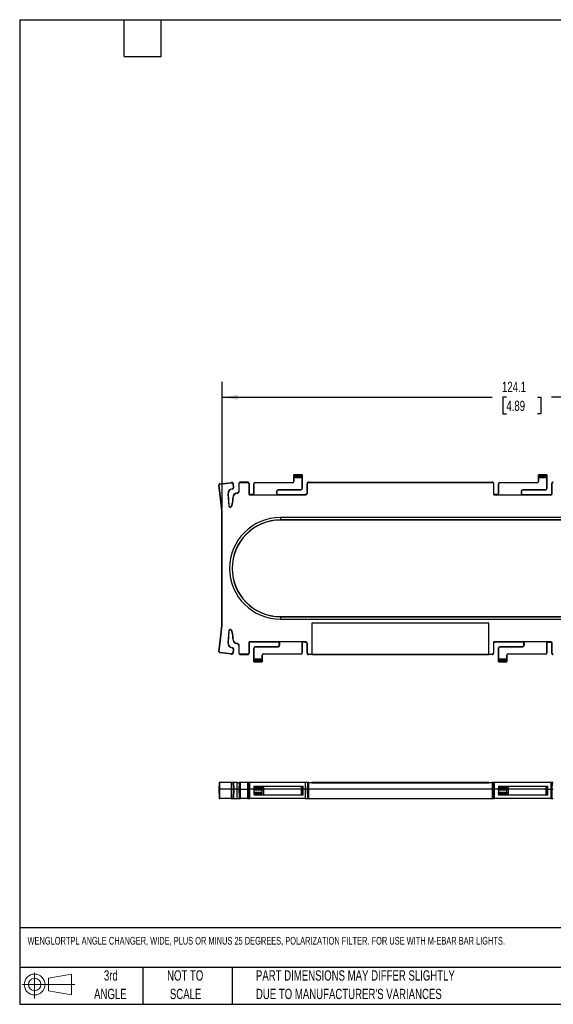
# Model space of a CAD drawing. Header units: millimetres. Extents: x 6 to 273, y 6 to 210.
# Tile 1 of 3: x 6 to 117, y 6 to 210. Entities that reach past the tile are written whole.
import ezdxf

# ---------------------------------------------------------------- set-up
doc = ezdxf.new("R2010")
doc.units = ezdxf.units.MM
doc.layers.add('DIMENSIONS', color=140, linetype='Continuous', lineweight=25)
doc.layers.add('TEXT', color=140, linetype='Continuous', lineweight=25)
doc.styles.add('SLDTEXTSTYLE0', font='TXT', dxfattribs={"width": 0.7})
doc.dimstyles.new('SLDDIMSTYLE2', dxfattribs={"dimtxt": 2.158008, "dimasz": 3.302, "dimexe": 0, "dimexo": 0.0625, "dimgap": 0.539502, "dimtad": 0, "dimtih": 1, "dimtoh": 1, "dimrnd": 1e-09, "dimzin": 12, "dimdsep": 46, "dimtxsty": 'SLDTEXTSTYLE0', "dimsah": 1, "dimcen": 0.09, "dimadec": 0, "dimazin": 3, "dimtfac": 1, "dimtofl": 0, "dimtmove": 0, "dimatfit": 3, "dimfxl": 0, "dimfrac": 2, "dimtolj": 1, "dimtzin": 12, "dimarcsym": 0})

# ---------------------------------------------------------------- blocks, each defined once
blk = doc.blocks.new('Block11')
at = {"color": 7, "linetype": 'Continuous', "lineweight": 18}
for p, q in [((2.59, 5.31), (2.59, 0)), ((5.48, 4.17), (10.18, 5.03)), ((5.48, 1.6), (5.48, 4.17)), ((10.18, 5.03), (10.18, 0.73)), ((0, 2.88), (10.87, 2.88)), ((5.48, 1.6), (10.18, 0.73))]:
    blk.add_line(p, q, dxfattribs=at)
for radius in [2.15, 1.29]:
    blk.add_circle((2.59, 2.88), radius, dxfattribs=at)
blk = doc.blocks.new('Block12')
at = {"color": 7, "linetype": 'Continuous'}
blk.add_blockref('Block11', (0, 0), dxfattribs=at)
blk = doc.blocks.new('SW_NOTE_0_2')
at = {"layer": 'TEXT', "color": 0, "char_height": 2.1167, "attachment_point": 1, "style": 'SLDTEXTSTYLE0'}
for s, insert in [('PART DIMENSIONS MAY DIFFER SLIGHTLY', (0, 2.73)), ("DUE TO MANUFACTURER'S VARIANCES", (0, -1.09))]:
    blk.add_mtext(s, dxfattribs=dict(at, insert=insert))
blk = doc.blocks.new('SW_NOTE_0_3')
at = {"layer": 'TEXT', "color": 0, "char_height": 2.117, "attachment_point": 2, "style": 'SLDTEXTSTYLE0'}
for s, insert in [('NOT TO', (5.26, 2.73)), ('SCALE', (5.35, -1.09))]:
    blk.add_mtext(s, dxfattribs=dict(at, insert=insert))
blk = doc.blocks.new('SW_NOTE_0_4')
at = {"layer": 'TEXT', "color": 0, "char_height": 2.117, "attachment_point": 2, "style": 'SLDTEXTSTYLE0'}
for s, insert in [('3rd', (2.32, 2.73)), ('ANGLE', (2.22, -1.09))]:
    blk.add_mtext(s, dxfattribs=dict(at, insert=insert))
blk = doc.blocks.new('_D_4')
at = {"layer": 'DIMENSIONS'}
for p, q in [((48.13, 108.76), (48.13, 134.8)), ((172.25, 108.76), (172.25, 134.8)), ((48.13, 131.62), (103.89, 131.62)), ((106.82, 131.62), (106.09, 131.62)), ((106.09, 131.62), (106.09, 128.19)), ((113.23, 131.62), (113.95, 131.62)), ((113.95, 131.62), (113.95, 128.19)), ((172.25, 131.62), (116.15, 131.62)), ((106.09, 128.19), (106.82, 128.19)), ((113.95, 128.19), (113.23, 128.19))]:
    blk.add_line(p, q, dxfattribs=at)
for points in [[(48.13, 131.62), (51.43, 131.12), (51.43, 132.13)], [(172.25, 131.62), (168.95, 132.13), (168.95, 131.12)]]:
    blk.add_solid(points, dxfattribs=at)
at = {"layer": 'DIMENSIONS', "char_height": 2.117, "attachment_point": 1, "style": 'SLDTEXTSTYLE0'}
for s, insert in [('124.1', (105.92, 134.84)), ('4.89', (106.82, 130.92))]:
    blk.add_mtext(s, dxfattribs=dict(at, insert=insert))

msp = doc.modelspace()

# ---------------------------------------------------------------- linework, layer by layer
for p, q in [((47.687, 113.755), (50.034, 114.057)), ((47.694, 113.697), (50.041, 113.998)), ((50.034, 114.057), (50.041, 113.998)), ((50.085, 114.001), (50.085, 114.06)), ((51.598, 113.804), (51.598, 112.268)), ((51.598, 113.804), (51.657, 113.804)), ((51.657, 112.268), (51.657, 113.804)), ((51.924, 114.071), (51.924, 114.13)), ((53.37, 114.13), (51.924, 114.13)), ((51.924, 114.071), (53.37, 114.071)), ((53.37, 114.13), (53.37, 114.071)), ((53.637, 113.804), (53.637, 111.707)), ((53.637, 113.804), (53.696, 113.804)), ((53.696, 113.804), (53.696, 111.707)), ((54.94, 114.003), (54.94, 114.027)), ((54.94, 114.027), (62.69, 114.027)), ((62.69, 114.003), (54.94, 114.003)), ((62.69, 114.003), (62.69, 114.027)), ((62.941, 115.623), (62.94, 115.624)), ((62.94, 114.277), (62.94, 115.624)), ((62.94, 115.624), (64.69, 115.624)), ((62.94, 114.277), (62.964, 114.277)), ((64.689, 115.623), (62.941, 115.623)), ((62.95, 115.424), (64.679, 115.424)), ((64.672, 115.242), (62.957, 115.242)), ((62.964, 115.01), (62.964, 114.277)), ((64.666, 115.01), (62.964, 115.01)), ((64.666, 112.777), (64.666, 115.01)), ((64.69, 115.624), (64.689, 115.623)), ((64.69, 115.624), (64.69, 112.777)), ((65.683, 113.804), (65.742, 113.804)), ((65.683, 111.957), (65.683, 113.804)), ((65.742, 111.957), (65.742, 113.804)), ((66.009, 114.071), (66.009, 114.13)), ((66.009, 114.13), (103.87, 114.13)), ((66.009, 114.071), (103.87, 114.071)), ((103.87, 114.13), (103.87, 114.071)), ((104.137, 113.804), (104.137, 111.707)), ((104.137, 113.804), (104.196, 113.804)), ((104.196, 113.804), (104.196, 111.707)), ((105.44, 114.003), (105.44, 114.027)), ((105.44, 114.027), (113.19, 114.027)), ((113.19, 114.003), (105.44, 114.003)), ((113.19, 114.003), (113.19, 114.027)), ((113.441, 115.623), (113.44, 115.624)), ((113.44, 114.277), (113.44, 115.624)), ((113.44, 115.624), (115.19, 115.624)), ((113.44, 114.277), (113.464, 114.277)), ((115.189, 115.623), (113.441, 115.623)), ((113.45, 115.424), (115.179, 115.424)), ((115.172, 115.242), (113.457, 115.242)), ((113.464, 115.01), (113.464, 114.277)), ((115.166, 115.01), (113.464, 115.01)), ((115.166, 112.777), (115.166, 115.01)), ((115.19, 115.624), (115.189, 115.623)), ((115.19, 115.624), (115.19, 112.777)), ((116.183, 113.804), (116.242, 113.804)), ((116.183, 111.707), (116.183, 113.804)), ((116.242, 111.707), (116.242, 113.804)), ((47.465, 113.468), (47.524, 113.475)), ((47.906, 110.041), (47.465, 113.468)), ((47.964, 110.048), (47.524, 113.475)), ((47.694, 113.697), (47.687, 113.755)), ((50.211, 112.758), (50.22, 112.7)), ((50.43, 113.698), (50.489, 113.705)), ((50.501, 113.145), (50.43, 113.698)), ((50.56, 113.153), (50.489, 113.705)), ((50.56, 113.153), (50.501, 113.145)), ((51.243, 111.817), (51.238, 111.876)), ((51.657, 112.268), (51.598, 112.268)), ((54.69, 113.777), (54.714, 113.777)), ((54.69, 111.734), (54.69, 113.777)), ((54.714, 113.777), (54.714, 111.734)), ((59.416, 111.734), (59.416, 112.277)), ((59.44, 112.277), (59.416, 112.277)), ((59.44, 112.277), (59.44, 111.734)), ((59.69, 112.551), (64.44, 112.551)), ((59.69, 112.527), (59.69, 112.551)), ((64.44, 112.527), (59.69, 112.527)), ((64.44, 112.551), (64.44, 112.527)), ((64.69, 112.777), (64.666, 112.777)), ((65.742, 111.957), (65.683, 111.957)), ((105.19, 113.777), (105.214, 113.777)), ((105.19, 111.734), (105.19, 113.777)), ((105.214, 113.777), (105.214, 111.734)), ((109.916, 111.734), (109.916, 112.277)), ((109.94, 112.277), (109.916, 112.277)), ((109.94, 112.277), (109.94, 111.734)), ((110.19, 112.551), (114.94, 112.551)), ((110.19, 112.527), (110.19, 112.551)), ((114.94, 112.527), (110.19, 112.527)), ((114.94, 112.551), (114.94, 112.527)), ((115.19, 112.777), (115.166, 112.777)), ((47.964, 110.048), (47.906, 110.041)), ((49.327, 111.647), (49.386, 111.651)), ((49.327, 111.647), (49.492, 109.201)), ((49.386, 111.651), (49.551, 109.205)), ((50.319, 110.874), (50.378, 110.874)), ((50.319, 110.874), (50.319, 110.173)), ((50.378, 110.173), (50.319, 110.173)), ((50.378, 110.173), (50.378, 110.874)), ((53.696, 111.707), (53.637, 111.707)), ((53.87, 111.475), (53.87, 111.534)), ((54.49, 111.534), (53.87, 111.534)), ((53.87, 111.475), (65.26, 111.475)), ((54.49, 111.534), (54.49, 111.509)), ((54.49, 111.509), (59.64, 111.509)), ((54.69, 111.734), (54.714, 111.734)), ((59.416, 111.734), (59.44, 111.734)), ((59.64, 111.509), (59.64, 111.534)), ((59.64, 111.534), (65.26, 111.534)), ((65.26, 111.534), (65.26, 111.475)), ((104.196, 111.707), (104.137, 111.707)), ((104.37, 111.475), (104.37, 111.534)), ((104.99, 111.534), (104.37, 111.534)), ((104.37, 111.475), (116.01, 111.475)), ((104.99, 111.534), (104.99, 111.509)), ((104.99, 111.509), (110.14, 111.509)), ((105.19, 111.734), (105.214, 111.734)), ((109.916, 111.734), (109.94, 111.734)), ((110.14, 111.509), (110.14, 111.534)), ((110.14, 111.534), (116.01, 111.534)), ((116.01, 111.534), (116.01, 111.475)), ((116.242, 111.707), (116.183, 111.707)), ((49.551, 109.205), (49.492, 109.201)), ((50.048, 109.057), (49.999, 109.09)), ((48.069, 85.157), (48.069, 107.492)), ((48.128, 107.492), (48.069, 107.492)), ((48.128, 85.157), (48.128, 107.492)), ((60.19, 106.824), (60.19, 106.314)), ((160.19, 106.824), (60.19, 106.824)), ((160.19, 106.314), (60.19, 106.314)), ((60.19, 106.314), (60.19, 106.289)), ((160.19, 106.289), (60.19, 106.289)), ((60.19, 86.359), (60.19, 86.335)), ((60.19, 86.359), (160.19, 86.359)), ((60.19, 86.335), (60.19, 85.824)), ((60.19, 86.335), (160.19, 86.335)), ((60.19, 85.824), (160.19, 85.824)), ((48.128, 85.157), (48.069, 85.157)), ((49.492, 83.447), (49.327, 81.001)), ((49.551, 83.443), (49.386, 80.997)), ((49.492, 83.447), (49.551, 83.443)), ((49.999, 83.559), (50.048, 83.591)), ((103.196, 85.018), (66.683, 85.018)), ((66.683, 85.018), (66.683, 78.577)), ((103.196, 78.577), (103.196, 85.018)), ((47.465, 79.18), (47.906, 82.608)), ((47.524, 79.173), (47.964, 82.6)), ((47.964, 82.6), (47.906, 82.608)), ((50.319, 82.476), (50.319, 81.775)), ((50.378, 82.476), (50.319, 82.476)), ((50.378, 81.775), (50.319, 81.775)), ((50.378, 81.775), (50.378, 82.476)), ((49.386, 80.997), (49.327, 81.001)), ((50.22, 79.949), (50.211, 79.89)), ((50.43, 78.95), (50.501, 79.503)), ((50.489, 78.943), (50.56, 79.496)), ((50.501, 79.503), (50.56, 79.496)), ((51.238, 80.772), (51.243, 80.831)), ((51.598, 80.38), (51.657, 80.38)), ((51.598, 80.38), (51.598, 78.844)), ((51.657, 78.844), (51.657, 80.38)), ((53.637, 80.941), (53.637, 78.844)), ((53.637, 80.941), (53.696, 80.941)), ((53.696, 80.941), (53.696, 78.844)), ((65.26, 81.174), (53.87, 81.174)), ((53.87, 81.115), (53.87, 81.174)), ((59.74, 81.115), (53.87, 81.115)), ((54.69, 79.871), (54.714, 79.871)), ((54.69, 77.024), (54.69, 79.871)), ((54.714, 79.871), (54.714, 77.639)), ((54.94, 80.097), (54.94, 80.121)), ((54.94, 80.121), (59.69, 80.121)), ((59.69, 80.097), (54.94, 80.097)), ((59.69, 80.121), (59.69, 80.097)), ((64.89, 81.139), (59.74, 81.139)), ((59.74, 81.139), (59.74, 81.115)), ((59.964, 80.915), (59.94, 80.915)), ((59.94, 80.371), (59.94, 80.915)), ((59.964, 80.371), (59.94, 80.371)), ((59.964, 80.915), (59.964, 80.371)), ((64.666, 78.871), (64.666, 80.915)), ((64.69, 80.915), (64.666, 80.915)), ((64.69, 80.915), (64.69, 78.871)), ((64.89, 81.115), (64.89, 81.139)), ((65.26, 81.115), (64.89, 81.115)), ((65.26, 81.174), (65.26, 81.115)), ((65.683, 80.691), (65.742, 80.691)), ((65.683, 78.844), (65.683, 80.691)), ((65.742, 78.844), (65.742, 80.691)), ((104.137, 80.941), (104.137, 78.844)), ((104.137, 80.941), (104.196, 80.941)), ((104.196, 80.941), (104.196, 78.844)), ((116.01, 81.174), (104.37, 81.174)), ((104.37, 81.115), (104.37, 81.174)), ((110.24, 81.115), (104.37, 81.115)), ((105.19, 79.871), (105.214, 79.871)), ((105.19, 77.024), (105.19, 79.871)), ((105.214, 79.871), (105.214, 77.639)), ((105.44, 80.097), (105.44, 80.121)), ((105.44, 80.121), (110.19, 80.121)), ((110.19, 80.097), (105.44, 80.097)), ((110.19, 80.121), (110.19, 80.097)), ((115.39, 81.139), (110.24, 81.139)), ((110.24, 81.139), (110.24, 81.115)), ((110.44, 80.371), (110.44, 80.915)), ((110.464, 80.915), (110.44, 80.915)), ((110.44, 80.371), (110.464, 80.371)), ((110.464, 80.915), (110.464, 80.371)), ((115.166, 78.871), (115.166, 80.915)), ((115.19, 80.915), (115.166, 80.915)), ((115.19, 80.915), (115.19, 78.871)), ((115.39, 81.115), (115.39, 81.139)), ((115.39, 81.115), (116.01, 81.115)), ((116.01, 81.174), (116.01, 81.115)), ((116.183, 80.941), (116.242, 80.941)), ((116.183, 78.844), (116.183, 80.941)), ((116.242, 78.844), (116.242, 80.941)), ((47.524, 79.173), (47.465, 79.18)), ((47.687, 78.893), (47.694, 78.952)), ((50.034, 78.592), (47.687, 78.893)), ((50.041, 78.65), (47.694, 78.952)), ((50.041, 78.65), (50.034, 78.592)), ((50.489, 78.943), (50.43, 78.95)), ((51.657, 78.844), (51.598, 78.844)), ((53.37, 78.577), (51.924, 78.577)), ((51.924, 78.518), (51.924, 78.577)), ((51.924, 78.518), (53.37, 78.518)), ((53.37, 78.577), (53.37, 78.518)), ((53.696, 78.844), (53.637, 78.844)), ((56.429, 77.224), (54.7, 77.224)), ((54.707, 77.407), (56.422, 77.407)), ((54.714, 77.639), (56.416, 77.639)), ((56.44, 78.371), (56.416, 78.371)), ((56.416, 77.639), (56.416, 78.371)), ((56.44, 78.371), (56.44, 77.024)), ((56.69, 78.646), (64.44, 78.646)), ((56.69, 78.646), (56.69, 78.621)), ((64.44, 78.621), (56.69, 78.621)), ((64.44, 78.646), (64.44, 78.621)), ((64.69, 78.871), (64.666, 78.871)), ((65.742, 78.844), (65.683, 78.844)), ((66.009, 78.518), (66.009, 78.577)), ((66.009, 78.577), (66.683, 78.577)), ((103.87, 78.518), (66.009, 78.518)), ((66.683, 78.577), (66.683, 78.575)), ((66.683, 78.575), (103.196, 78.575)), ((103.196, 78.577), (103.87, 78.577)), ((103.196, 78.575), (103.196, 78.577)), ((103.87, 78.577), (103.87, 78.518)), ((104.196, 78.844), (104.137, 78.844)), ((106.929, 77.224), (105.2, 77.224)), ((105.207, 77.407), (106.922, 77.407)), ((105.214, 77.639), (106.916, 77.639)), ((106.94, 78.371), (106.916, 78.371)), ((106.916, 77.639), (106.916, 78.371)), ((106.94, 78.371), (106.94, 77.024)), ((107.19, 78.646), (114.94, 78.646)), ((107.19, 78.646), (107.19, 78.621)), ((114.94, 78.621), (107.19, 78.621)), ((114.94, 78.646), (114.94, 78.621)), ((115.19, 78.871), (115.166, 78.871)), ((116.242, 78.844), (116.183, 78.844)), ((54.69, 77.024), (54.691, 77.025)), ((56.44, 77.024), (54.69, 77.024)), ((54.691, 77.025), (56.439, 77.025)), ((56.439, 77.025), (56.44, 77.024)), ((105.19, 77.024), (105.191, 77.025)), ((106.94, 77.024), (105.19, 77.024)), ((105.191, 77.025), (106.939, 77.025)), ((106.939, 77.025), (106.94, 77.024)), ((47.522, 52.135), (47.463, 50.779)), ((47.694, 52.135), (47.522, 52.135)), ((47.687, 50.779), (47.694, 52.135)), ((50.041, 52.135), (47.694, 52.135)), ((50.041, 52.135), (50.034, 50.779)), ((50.43, 52.135), (50.041, 52.135)), ((50.489, 50.779), (50.43, 52.135)), ((50.43, 52.135), (50.501, 52.135)), ((50.501, 52.135), (50.56, 50.779)), ((50.504, 52.135), (50.501, 52.135)), ((50.563, 50.779), (50.504, 52.135)), ((51.243, 52.135), (50.504, 52.135)), ((51.238, 50.779), (51.243, 52.135)), ((51.243, 52.135), (51.657, 52.135)), ((51.657, 52.135), (51.598, 50.779)), ((51.924, 50.779), (51.924, 52.135)), ((53.37, 52.135), (51.924, 52.135)), ((53.37, 52.135), (53.37, 50.779)), ((53.696, 50.779), (53.637, 52.135)), ((53.87, 50.779), (53.87, 52.135)), ((65.26, 52.135), (53.87, 52.135)), ((54.69, 50.779), (54.691, 50.801)), ((54.7, 51.024), (54.691, 50.801)), ((54.691, 50.801), (56.439, 50.801)), ((54.707, 51.177), (54.7, 51.024)), ((56.429, 51.024), (54.7, 51.024)), ((54.714, 51.335), (54.707, 51.177)), ((54.707, 51.177), (56.422, 51.177)), ((54.714, 51.335), (56.416, 51.335)), ((56.422, 51.177), (56.416, 51.335)), ((56.416, 51.335), (56.69, 51.335)), ((56.422, 51.177), (56.429, 51.024)), ((56.439, 50.801), (56.429, 51.024)), ((56.439, 50.801), (56.44, 50.779)), ((56.69, 51.335), (56.69, 50.779)), ((56.69, 51.335), (64.44, 51.335)), ((64.44, 51.335), (64.44, 50.779)), ((64.44, 51.335), (64.666, 51.335)), ((64.69, 50.779), (64.666, 51.335)), ((64.666, 51.335), (64.89, 51.335)), ((64.89, 50.779), (64.89, 51.335)), ((65.26, 52.135), (65.26, 50.779)), ((65.742, 52.135), (65.683, 50.779)), ((66.009, 50.779), (66.009, 52.135)), ((66.009, 52.135), (66.683, 52.135)), ((66.683, 52.135), (66.683, 52.085)), ((103.196, 52.135), (66.683, 52.135)), ((66.683, 52.085), (103.196, 52.085)), ((103.196, 52.085), (103.196, 52.135)), ((103.196, 52.135), (103.87, 52.135)), ((103.87, 52.135), (103.87, 50.779)), ((104.196, 50.779), (104.137, 52.135)), ((104.37, 50.779), (104.37, 52.135)), ((116.01, 52.135), (104.37, 52.135)), ((105.19, 50.779), (105.191, 50.801)), ((105.2, 51.024), (105.191, 50.801)), ((105.191, 50.801), (106.939, 50.801)), ((105.207, 51.177), (105.2, 51.024)), ((106.929, 51.024), (105.2, 51.024)), ((105.214, 51.335), (105.207, 51.177)), ((105.207, 51.177), (106.922, 51.177)), ((105.214, 51.335), (106.916, 51.335)), ((106.922, 51.177), (106.916, 51.335)), ((106.916, 51.335), (107.19, 51.335)), ((106.922, 51.177), (106.929, 51.024)), ((106.939, 50.801), (106.929, 51.024)), ((106.939, 50.801), (106.94, 50.779)), ((107.19, 51.335), (107.19, 50.779)), ((107.19, 51.335), (114.94, 51.335)), ((114.94, 51.335), (114.94, 50.779)), ((114.94, 51.335), (115.166, 51.335)), ((115.19, 50.779), (115.166, 51.335)), ((115.166, 51.335), (115.39, 51.335)), ((115.39, 50.779), (115.39, 51.335)), ((116.01, 52.135), (116.01, 50.779)), ((116.242, 52.135), (116.183, 50.779)), ((47.463, 50.779), (47.514, 48.835)), ((47.463, 50.779), (47.687, 50.779)), ((47.514, 48.835), (47.693, 48.835)), ((47.693, 48.835), (47.687, 50.779)), ((50.034, 50.779), (47.687, 50.779)), ((50.04, 48.835), (47.693, 48.835)), ((50.034, 50.779), (50.489, 50.779)), ((50.034, 50.779), (50.04, 48.835)), ((50.04, 48.835), (50.438, 48.835)), ((50.438, 48.835), (50.489, 50.779)), ((50.509, 48.835), (50.438, 48.835)), ((50.489, 50.779), (50.56, 50.779)), ((50.56, 50.779), (50.509, 48.835)), ((50.509, 48.835), (50.512, 48.835)), ((50.512, 48.835), (50.563, 50.779)), ((50.563, 50.779), (50.56, 50.779)), ((51.238, 50.779), (50.563, 50.779)), ((51.243, 48.835), (51.238, 50.779)), ((51.238, 50.779), (51.598, 50.779)), ((51.598, 50.779), (51.648, 48.835)), ((51.924, 48.835), (51.924, 50.779)), ((51.924, 50.779), (53.37, 50.779)), ((53.37, 48.835), (51.924, 48.835)), ((53.37, 50.779), (53.37, 48.835)), ((53.645, 48.835), (53.696, 50.779)), ((53.87, 48.835), (53.87, 50.779)), ((54.69, 50.779), (53.87, 50.779)), ((65.26, 48.835), (53.87, 48.835)), ((56.44, 50.779), (54.69, 50.779)), ((54.696, 50.553), (54.69, 50.779)), ((56.434, 50.553), (54.696, 50.553)), ((54.706, 50.144), (56.423, 50.144)), ((54.706, 50.144), (54.708, 50.072)), ((54.708, 50.072), (56.421, 50.072)), ((54.708, 50.072), (54.715, 49.81)), ((56.414, 49.81), (54.715, 49.81)), ((54.715, 49.81), (54.722, 49.535)), ((56.433, 49.535), (54.722, 49.535)), ((56.408, 49.548), (56.414, 49.81)), ((56.414, 49.81), (56.421, 50.072)), ((56.421, 50.072), (56.423, 50.144)), ((56.69, 49.535), (56.433, 49.535)), ((56.44, 50.779), (56.434, 50.553)), ((56.69, 50.779), (56.44, 50.779)), ((56.69, 50.779), (56.69, 49.535)), ((64.44, 50.779), (56.69, 50.779)), ((64.44, 49.535), (56.69, 49.535)), ((64.44, 50.779), (64.44, 49.535)), ((64.44, 50.779), (64.69, 50.779)), ((64.657, 49.535), (64.44, 49.535)), ((64.657, 49.535), (64.69, 50.779)), ((64.89, 49.535), (64.657, 49.535)), ((64.89, 50.779), (64.69, 50.779)), ((64.89, 49.535), (64.89, 50.779)), ((65.26, 50.779), (64.89, 50.779)), ((65.26, 50.779), (65.26, 48.835)), ((65.683, 50.779), (65.734, 48.835)), ((66.009, 48.835), (66.009, 50.779)), ((103.87, 50.779), (66.009, 50.779)), ((66.009, 48.835), (103.87, 48.835)), ((103.87, 50.779), (103.87, 48.835)), ((104.145, 48.835), (104.196, 50.779)), ((104.37, 48.835), (104.37, 50.779)), ((105.19, 50.779), (104.37, 50.779)), ((116.01, 48.835), (104.37, 48.835)), ((105.196, 50.553), (105.19, 50.779)), ((106.94, 50.779), (105.19, 50.779)), ((106.934, 50.553), (105.196, 50.553)), ((105.206, 50.144), (106.923, 50.144)), ((105.206, 50.144), (105.208, 50.072)), ((105.208, 50.072), (106.921, 50.072)), ((105.215, 49.81), (105.208, 50.072)), ((106.914, 49.81), (105.215, 49.81)), ((105.215, 49.81), (105.222, 49.535)), ((106.933, 49.535), (105.222, 49.535)), ((106.908, 49.548), (106.914, 49.81)), ((106.921, 50.072), (106.914, 49.81)), ((106.921, 50.072), (106.923, 50.144)), ((107.19, 49.535), (106.933, 49.535)), ((106.94, 50.779), (106.934, 50.553)), ((107.19, 50.779), (106.94, 50.779)), ((107.19, 50.779), (107.19, 49.535)), ((114.94, 50.779), (107.19, 50.779)), ((114.94, 49.535), (107.19, 49.535)), ((114.94, 50.779), (114.94, 49.535)), ((114.94, 50.779), (115.19, 50.779)), ((115.157, 49.535), (114.94, 49.535)), ((115.157, 49.535), (115.19, 50.779)), ((115.39, 49.535), (115.157, 49.535)), ((115.39, 50.779), (115.19, 50.779)), ((115.39, 49.535), (115.39, 50.779)), ((115.39, 50.779), (116.01, 50.779)), ((116.01, 50.779), (116.01, 48.835)), ((116.183, 50.779), (116.234, 48.835))]:
    msp.add_line(p, q)
for centre, radius, start, end in [((50.085, 113.654), 0.407, 90.00001, 97.32402), ((50.085, 113.654), 0.347, 90, 97.32402), ((54.94, 113.777), 0.25, 90, 180), ((54.94, 113.777), 0.226, 90, 180), ((62.69, 114.277), 0.274, 270, 0), ((62.69, 114.277), 0.25, 270, 0), ((105.44, 113.777), 0.25, 90, 180), ((105.44, 113.777), 0.226, 90, 180), ((113.19, 114.277), 0.274, 270, 0), ((113.19, 114.277), 0.25, 270, 0), ((50.377, 111.719), 1.053, 99.07557, 183.8699), ((50.377, 111.719), 0.993, 99.07441, 183.8699), ((51.325, 110.874), 1.007, 94.97163, 180), ((51.325, 110.874), 0.947, 94.97163, 180), ((51.204, 112.268), 0.393, 274.97163, 0), ((51.204, 112.268), 0.453, 274.97163, 360), ((59.69, 112.277), 0.274, 90, 180), ((59.69, 112.277), 0.25, 90, 180), ((64.44, 112.777), 0.226, 270, 0), ((64.44, 112.777), 0.25, 270, 0), ((110.19, 112.277), 0.274, 90, 180), ((110.19, 112.277), 0.25, 90, 180), ((114.94, 112.777), 0.226, 270, 0), ((114.94, 112.777), 0.25, 270, 0), ((28.075, 107.492), 19.993, 0, 7.32402), ((28.075, 107.492), 20.053, 0, 7.32402), ((48.325, 110.173), 1.993, 327.07991, 0), ((48.325, 110.173), 2.053, 327.07991, 0), ((54.49, 111.734), 0.224, 270, 0), ((54.49, 111.734), 0.2, 270, 0), ((59.64, 111.734), 0.224, 180, 270), ((59.64, 111.734), 0.2, 180, 270), ((104.99, 111.734), 0.224, 270, 0), ((104.99, 111.734), 0.2, 270, 0), ((110.14, 111.734), 0.224, 180, 270), ((110.14, 111.734), 0.2, 180, 270), ((49.794, 109.222), 0.303, 183.8699, 327.07991), ((49.794, 109.222), 0.243, 183.8699, 327.07991), ((60.19, 96.324), 10.5, 90, 270), ((60.19, 96.324), 9.99, 90, 270), ((60.19, 96.324), 9.965, 90, 270), ((28.075, 85.157), 19.993, 352.67598, 0), ((28.075, 85.157), 20.053, 352.67598, 0), ((49.794, 83.427), 0.303, 32.92009, 176.1301), ((49.794, 83.427), 0.243, 32.92009, 176.1301), ((48.325, 82.476), 1.993, 0, 32.92009), ((48.325, 82.476), 2.053, 0, 32.92009), ((51.325, 81.775), 1.007, 180, 265.02837), ((51.325, 81.775), 0.947, 180, 265.02837), ((50.377, 80.93), 1.053, 176.1301, 260.92559), ((50.377, 80.93), 0.993, 176.1301, 260.92559), ((50.156, 79.547), 0.347, 352.67598, 80.92559), ((50.156, 79.547), 0.407, 352.67598, 80.92559), ((51.204, 80.38), 0.393, 0, 85.02837), ((51.204, 80.38), 0.453, 360, 85.02837), ((54.94, 79.871), 0.25, 90, 180), ((54.94, 79.871), 0.226, 90, 180), ((59.69, 80.371), 0.274, 270, 0), ((59.69, 80.371), 0.25, 270, 0), ((59.74, 80.915), 0.224, 0, 90), ((59.74, 80.915), 0.2, 0, 90), ((64.89, 80.915), 0.224, 90, 180), ((64.89, 80.915), 0.2, 90, 180), ((105.44, 79.871), 0.25, 90, 180), ((105.44, 79.871), 0.226, 90, 180), ((110.19, 80.371), 0.274, 270, 0), ((110.19, 80.371), 0.25, 270, 0), ((110.24, 80.915), 0.224, 0, 90), ((110.24, 80.915), 0.2, 0, 90), ((115.39, 80.915), 0.224, 90, 180), ((115.39, 80.915), 0.2, 90, 180), ((47.72, 79.148), 0.257, 172.67598, 262.67598), ((47.72, 79.148), 0.197, 172.67598, 262.67598), ((50.085, 78.995), 0.407, 262.67598, 352.67598), ((50.085, 78.995), 0.347, 262.67598, 352.67598), ((56.69, 78.371), 0.274, 90, 180), ((56.69, 78.371), 0.25, 90, 180), ((64.44, 78.871), 0.226, 270, 0), ((64.44, 78.871), 0.25, 270, 0), ((107.19, 78.371), 0.274, 90, 180), ((107.19, 78.371), 0.25, 90, 180), ((114.94, 78.871), 0.226, 270, 0), ((114.94, 78.871), 0.25, 270, 0)]:
    msp.add_arc(centre, radius, start, end)
for centre, start_param, end_param in [((62.94, 115.374), 4.9143275, 6.1959188), ((62.961, 115.474), 1.7715737, 2.7636307), ((62.953, 115.01), 4.712389, 5.9052233), ((64.676, 115.01), 0.377962, 1.5707963), ((64.668, 115.474), 3.5195546, 4.5116116), ((64.69, 115.374), 0.0872665, 1.3688579), ((113.44, 115.374), 4.9143275, 6.1959188), ((113.461, 115.474), 1.7715737, 2.7636307), ((113.453, 115.01), 4.712389, 5.9052233), ((115.176, 115.01), 0.377962, 1.5707963), ((115.168, 115.474), 3.5195546, 4.5116116), ((115.19, 115.374), 0.0872665, 1.3688579), ((54.69, 77.274), 3.2288591, 4.5104505), ((54.711, 77.174), 0.377962, 1.370019), ((54.703, 77.639), 3.5195546, 4.712389), ((56.426, 77.639), 1.5707963, 2.7636307), ((56.418, 77.174), 4.9131663, 5.9052233), ((56.44, 77.274), 1.7727348, 3.0543262), ((105.19, 77.274), 3.2288591, 4.5104505), ((105.211, 77.174), 0.377962, 1.370019), ((105.203, 77.639), 3.5195546, 4.712389), ((106.926, 77.639), 1.5707963, 2.7636307), ((106.918, 77.174), 4.9131664, 5.9052233), ((106.94, 77.274), 1.7727348, 3.0543262)]:
    msp.add_ellipse(centre, major_axis=(0, 0.25), ratio=0.0436609, start_param=start_param, end_param=end_param)
for points, knots in [([(50.489, 113.705), (50.485, 113.731), (50.474, 113.78), (50.446, 113.847), (50.406, 113.907), (50.355, 113.96), (50.306, 113.996), (50.264, 114.02), (50.231, 114.034), (50.196, 114.045), (50.161, 114.054), (50.124, 114.059), (50.098, 114.06), (50.085, 114.06)], [0, 0, 0, 0, 0.125, 0.25, 0.375, 0.5, 0.625, 0.6875, 0.75, 0.8125, 0.875, 0.9375, 1.0000001, 1.0000001, 1.0000001, 1.0000001]), ([(50.085, 114.001), (50.096, 114.001), (50.119, 114), (50.15, 113.996), (50.18, 113.988), (50.21, 113.979), (50.238, 113.966), (50.274, 113.946), (50.316, 113.916), (50.359, 113.87), (50.393, 113.819), (50.417, 113.762), (50.427, 113.72), (50.43, 113.698), (50.43, 113.698)], [-0.0000637, -0.0000637, -0.0000637, -0.0000637, 0.0624363, 0.1249363, 0.1874363, 0.2499363, 0.3124363, 0.3749363, 0.4999363, 0.6249363, 0.7499363, 0.8749363, 0.9999363, 1, 1, 1, 1]), ([(51.924, 114.13), (51.882, 114.13), (51.796, 114.113), (51.687, 114.041), (51.614, 113.932), (51.598, 113.846), (51.598, 113.804)], [-0.0000002, -0.0000002, -0.0000002, -0.0000002, 0.2480879, 0.4999418, 0.7513102, 1.0000006, 1.0000006, 1.0000006, 1.0000006]), ([(51.657, 113.804), (51.657, 113.838), (51.671, 113.909), (51.73, 113.998), (51.819, 114.057), (51.889, 114.071), (51.924, 114.071)], [-0.0000003, -0.0000003, -0.0000003, -0.0000003, 0.2486902, 0.5000586, 0.7519125, 1.0000007, 1.0000007, 1.0000007, 1.0000007]), ([(53.696, 113.804), (53.696, 113.846), (53.679, 113.932), (53.607, 114.041), (53.498, 114.113), (53.412, 114.13), (53.37, 114.13)], [-0.0000003, -0.0000003, -0.0000003, -0.0000003, 0.2480879, 0.4999418, 0.7513102, 1.0000006, 1.0000006, 1.0000006, 1.0000006]), ([(53.37, 114.071), (53.404, 114.071), (53.475, 114.057), (53.564, 113.998), (53.623, 113.909), (53.637, 113.838), (53.637, 113.804)], [-0.0000003, -0.0000003, -0.0000003, -0.0000003, 0.2486902, 0.5000586, 0.7519125, 1.0000006, 1.0000006, 1.0000006, 1.0000006]), ([(66.009, 114.13), (65.967, 114.13), (65.882, 114.113), (65.773, 114.041), (65.7, 113.932), (65.683, 113.846), (65.683, 113.804)], [-0.0000003, -0.0000003, -0.0000003, -0.0000003, 0.2480879, 0.4999418, 0.7513102, 1.0000006, 1.0000006, 1.0000006, 1.0000006]), ([(65.742, 113.804), (65.742, 113.838), (65.756, 113.909), (65.816, 113.998), (65.905, 114.057), (65.975, 114.071), (66.009, 114.071)], [-0.0000003, -0.0000003, -0.0000003, -0.0000003, 0.2486901, 0.5000585, 0.7519124, 1.0000006, 1.0000006, 1.0000006, 1.0000006]), ([(104.196, 113.804), (104.196, 113.846), (104.179, 113.932), (104.107, 114.041), (103.998, 114.113), (103.912, 114.13), (103.87, 114.13)], [-0.0000003, -0.0000003, -0.0000003, -0.0000003, 0.2480879, 0.4999418, 0.7513102, 1.0000006, 1.0000006, 1.0000006, 1.0000006]), ([(103.87, 114.071), (103.904, 114.071), (103.975, 114.057), (104.064, 113.998), (104.123, 113.909), (104.137, 113.838), (104.137, 113.804)], [-0.0000003, -0.0000003, -0.0000003, -0.0000003, 0.2486901, 0.5000585, 0.7519124, 1.0000006, 1.0000006, 1.0000006, 1.0000006]), ([(116.509, 114.13), (116.467, 114.13), (116.382, 114.113), (116.273, 114.041), (116.2, 113.932), (116.183, 113.846), (116.183, 113.804)], [-0.0000003, -0.0000003, -0.0000003, -0.0000003, 0.2480879, 0.4999418, 0.7513102, 1.0000006, 1.0000006, 1.0000006, 1.0000006]), ([(116.242, 113.804), (116.242, 113.838), (116.256, 113.909), (116.316, 113.998), (116.405, 114.057), (116.475, 114.071), (116.509, 114.071)], [-0.0000003, -0.0000003, -0.0000003, -0.0000003, 0.2486901, 0.5000585, 0.7519124, 1.0000006, 1.0000006, 1.0000006, 1.0000006]), ([(47.687, 113.755), (47.669, 113.753), (47.636, 113.745), (47.59, 113.724), (47.55, 113.695), (47.515, 113.659), (47.488, 113.616), (47.471, 113.569), (47.462, 113.52), (47.463, 113.486), (47.465, 113.468)], [-0.0000042, -0.0000042, -0.0000042, -0.0000042, 0.125, 0.25, 0.375, 0.5, 0.625, 0.75, 0.875, 1, 1, 1, 1]), ([(47.524, 113.475), (47.524, 113.475), (47.522, 113.489), (47.522, 113.516), (47.528, 113.553), (47.542, 113.589), (47.562, 113.622), (47.589, 113.65), (47.62, 113.673), (47.655, 113.689), (47.681, 113.695), (47.694, 113.697)], [-0.0000049, -0.0000049, -0.0000049, -0.0000049, 0.0001304, 0.1251304, 0.2501304, 0.3751304, 0.5001304, 0.6251304, 0.7501304, 0.8751304, 1.0001354, 1.0001354, 1.0001354, 1.0001354]), ([(50.501, 113.145), (50.504, 113.122), (50.505, 113.077), (50.494, 113.012), (50.471, 112.949), (50.437, 112.892), (50.392, 112.843), (50.338, 112.802), (50.278, 112.774), (50.235, 112.762), (50.211, 112.758), (50.211, 112.758)], [-0.0000377, -0.0000377, -0.0000377, -0.0000377, 0.1249623, 0.2499623, 0.3749623, 0.4999623, 0.6249623, 0.7499623, 0.8749623, 0.9999623, 1.0000001, 1.0000001, 1.0000001, 1.0000001]), ([(50.22, 112.7), (50.248, 112.704), (50.299, 112.718), (50.369, 112.751), (50.432, 112.799), (50.484, 112.857), (50.525, 112.923), (50.552, 112.997), (50.564, 113.073), (50.563, 113.126), (50.56, 113.153)], [0, 0, 0, 0, 0.125, 0.25, 0.375, 0.5, 0.625, 0.75, 0.875, 1.0000001, 1.0000001, 1.0000001, 1.0000001]), ([(65.26, 111.475), (65.322, 111.475), (65.449, 111.499), (65.61, 111.607), (65.718, 111.768), (65.742, 111.895), (65.742, 111.957)], [-0.0000002, -0.0000002, -0.0000002, -0.0000002, 0.247175, 0.4998155, 0.7528066, 0.9999999, 0.9999999, 0.9999999, 0.9999999]), ([(65.683, 111.957), (65.683, 111.903), (65.662, 111.791), (65.567, 111.65), (65.426, 111.555), (65.314, 111.534), (65.26, 111.534)], [-0.0000003, -0.0000003, -0.0000003, -0.0000003, 0.2471931, 0.5001841, 0.7528247, 0.9999999, 0.9999999, 0.9999999, 0.9999999]), ([(53.637, 111.707), (53.637, 111.667), (53.659, 111.586), (53.748, 111.496), (53.829, 111.475), (53.87, 111.475)], [0.00000086, 0.00000086, 0.00000086, 0.00000086, 0.33208873, 0.66688684, 1.00000014, 1.00000014, 1.00000014, 1.00000014]), ([(53.87, 111.534), (53.84, 111.534), (53.779, 111.55), (53.712, 111.616), (53.696, 111.677), (53.696, 111.707)], [0.00000109, 0.00000109, 0.00000109, 0.00000109, 0.33311416, 0.66791227, 1.0000002, 1.0000002, 1.0000002, 1.0000002]), ([(104.137, 111.707), (104.137, 111.667), (104.159, 111.586), (104.248, 111.496), (104.329, 111.475), (104.37, 111.475)], [0.00000086, 0.00000086, 0.00000086, 0.00000086, 0.33208873, 0.66688684, 1.00000014, 1.00000014, 1.00000014, 1.00000014]), ([(104.37, 111.534), (104.34, 111.534), (104.279, 111.55), (104.212, 111.616), (104.196, 111.677), (104.196, 111.707)], [0.00000109, 0.00000109, 0.00000109, 0.00000109, 0.33311416, 0.66791227, 1.0000002, 1.0000002, 1.0000002, 1.0000002]), ([(116.01, 111.475), (116.05, 111.475), (116.131, 111.496), (116.221, 111.586), (116.242, 111.667), (116.242, 111.707)], [0.00000086, 0.00000086, 0.00000086, 0.00000086, 0.33208873, 0.66688684, 1.00000014, 1.00000014, 1.00000014, 1.00000014]), ([(116.183, 111.707), (116.183, 111.677), (116.167, 111.616), (116.101, 111.55), (116.04, 111.534), (116.01, 111.534)], [0.00000101, 0.00000101, 0.00000101, 0.00000101, 0.33311416, 0.66791227, 1.00000021, 1.00000021, 1.00000021, 1.00000021]), ([(53.87, 81.174), (53.829, 81.174), (53.748, 81.153), (53.659, 81.063), (53.637, 80.982), (53.637, 80.941)], [0.00000086, 0.00000086, 0.00000086, 0.00000086, 0.33208873, 0.66688684, 1.00000014, 1.00000014, 1.00000014, 1.00000014]), ([(53.696, 80.941), (53.696, 80.971), (53.713, 81.032), (53.779, 81.099), (53.84, 81.115), (53.87, 81.115)], [0.00000101, 0.00000101, 0.00000101, 0.00000101, 0.33311416, 0.66791227, 1.00000021, 1.00000021, 1.00000021, 1.00000021]), ([(65.742, 80.691), (65.742, 80.754), (65.718, 80.88), (65.61, 81.042), (65.449, 81.149), (65.322, 81.174), (65.26, 81.174)], [-0.0000002, -0.0000002, -0.0000002, -0.0000002, 0.247175, 0.4998155, 0.7528066, 0.9999999, 0.9999999, 0.9999999, 0.9999999]), ([(65.26, 81.115), (65.314, 81.115), (65.426, 81.093), (65.567, 80.999), (65.662, 80.857), (65.683, 80.746), (65.683, 80.691)], [-0.0000003, -0.0000003, -0.0000003, -0.0000003, 0.2471931, 0.5001841, 0.7528247, 0.9999999, 0.9999999, 0.9999999, 0.9999999]), ([(104.37, 81.174), (104.329, 81.174), (104.248, 81.153), (104.159, 81.063), (104.137, 80.982), (104.137, 80.941)], [0.00000086, 0.00000086, 0.00000086, 0.00000086, 0.33208873, 0.66688684, 1.00000014, 1.00000014, 1.00000014, 1.00000014]), ([(104.196, 80.941), (104.196, 80.971), (104.213, 81.032), (104.279, 81.099), (104.34, 81.115), (104.37, 81.115)], [0.00000101, 0.00000101, 0.00000101, 0.00000101, 0.33311416, 0.66791227, 1.00000021, 1.00000021, 1.00000021, 1.00000021]), ([(116.242, 80.941), (116.242, 80.982), (116.221, 81.063), (116.131, 81.152), (116.05, 81.174), (116.01, 81.174)], [0.00000086, 0.00000086, 0.00000086, 0.00000086, 0.33208873, 0.66688684, 1.00000014, 1.00000014, 1.00000014, 1.00000014]), ([(116.01, 81.115), (116.04, 81.115), (116.101, 81.099), (116.167, 81.032), (116.183, 80.971), (116.183, 80.941)], [0.00000109, 0.00000109, 0.00000109, 0.00000109, 0.33311416, 0.66791227, 1.0000002, 1.0000002, 1.0000002, 1.0000002]), ([(51.598, 78.844), (51.598, 78.802), (51.614, 78.717), (51.687, 78.608), (51.796, 78.535), (51.882, 78.518), (51.924, 78.518)], [-0.0000002, -0.0000002, -0.0000002, -0.0000002, 0.2480879, 0.4999418, 0.7513102, 1.0000006, 1.0000006, 1.0000006, 1.0000006]), ([(51.924, 78.577), (51.889, 78.577), (51.819, 78.591), (51.73, 78.651), (51.67, 78.74), (51.657, 78.81), (51.657, 78.844)], [-0.0000003, -0.0000003, -0.0000003, -0.0000003, 0.2486902, 0.5000586, 0.7519124, 1.0000006, 1.0000006, 1.0000006, 1.0000006]), ([(53.637, 78.844), (53.637, 78.81), (53.623, 78.74), (53.564, 78.651), (53.475, 78.591), (53.404, 78.577), (53.37, 78.577)], [-0.0000003, -0.0000003, -0.0000003, -0.0000003, 0.2486902, 0.5000586, 0.7519125, 1.0000007, 1.0000007, 1.0000007, 1.0000007]), ([(53.37, 78.518), (53.412, 78.518), (53.498, 78.535), (53.607, 78.608), (53.679, 78.717), (53.696, 78.802), (53.696, 78.844)], [-0.0000002, -0.0000002, -0.0000002, -0.0000002, 0.2480879, 0.4999418, 0.7513102, 1.0000006, 1.0000006, 1.0000006, 1.0000006]), ([(65.683, 78.844), (65.683, 78.802), (65.7, 78.717), (65.773, 78.608), (65.881, 78.535), (65.967, 78.518), (66.009, 78.518)], [-0.0000003, -0.0000003, -0.0000003, -0.0000003, 0.2480879, 0.4999418, 0.7513102, 1.0000006, 1.0000006, 1.0000006, 1.0000006]), ([(66.009, 78.577), (65.975, 78.577), (65.905, 78.591), (65.816, 78.651), (65.756, 78.74), (65.742, 78.81), (65.742, 78.844)], [-0.0000003, -0.0000003, -0.0000003, -0.0000003, 0.2486901, 0.5000585, 0.7519124, 1.0000006, 1.0000006, 1.0000006, 1.0000006]), ([(104.137, 78.844), (104.137, 78.81), (104.123, 78.74), (104.064, 78.651), (103.975, 78.591), (103.904, 78.577), (103.87, 78.577)], [-0.0000003, -0.0000003, -0.0000003, -0.0000003, 0.2486901, 0.5000585, 0.7519124, 1.0000006, 1.0000006, 1.0000006, 1.0000006]), ([(103.87, 78.518), (103.912, 78.518), (103.998, 78.535), (104.107, 78.608), (104.179, 78.717), (104.196, 78.802), (104.196, 78.844)], [-0.0000002, -0.0000002, -0.0000002, -0.0000002, 0.2480879, 0.4999418, 0.7513102, 1.0000006, 1.0000006, 1.0000006, 1.0000006]), ([(116.183, 78.844), (116.183, 78.802), (116.2, 78.717), (116.273, 78.608), (116.381, 78.535), (116.467, 78.518), (116.509, 78.518)], [-0.0000003, -0.0000003, -0.0000003, -0.0000003, 0.2480879, 0.4999418, 0.7513102, 1.0000006, 1.0000006, 1.0000006, 1.0000006]), ([(116.509, 78.577), (116.475, 78.577), (116.405, 78.591), (116.316, 78.651), (116.256, 78.74), (116.242, 78.81), (116.242, 78.844)], [-0.0000003, -0.0000003, -0.0000003, -0.0000003, 0.2486901, 0.5000585, 0.7519124, 1.0000006, 1.0000006, 1.0000006, 1.0000006]), ([(51.924, 52.135), (51.889, 52.135), (51.819, 52.135), (51.73, 52.135), (51.67, 52.135), (51.657, 52.135), (51.657, 52.135)], [-0.0000003, -0.0000003, -0.0000003, -0.0000003, 0.2486902, 0.5000586, 0.7519124, 1.0000006, 1.0000006, 1.0000006, 1.0000006]), ([(53.637, 52.135), (53.637, 52.135), (53.623, 52.135), (53.564, 52.135), (53.475, 52.135), (53.404, 52.135), (53.37, 52.135)], [-0.0000003, -0.0000003, -0.0000003, -0.0000003, 0.2486902, 0.5000586, 0.7519125, 1.0000007, 1.0000007, 1.0000007, 1.0000007]), ([(53.87, 52.135), (53.829, 52.135), (53.748, 52.135), (53.659, 52.135), (53.637, 52.135), (53.637, 52.135)], [0.00000086, 0.00000086, 0.00000086, 0.00000086, 0.33208873, 0.66688684, 1.00000014, 1.00000014, 1.00000014, 1.00000014]), ([(65.742, 52.135), (65.742, 52.135), (65.718, 52.135), (65.61, 52.135), (65.449, 52.135), (65.322, 52.135), (65.26, 52.135)], [-0.0000002, -0.0000002, -0.0000002, -0.0000002, 0.247175, 0.4998155, 0.7528066, 0.9999999, 0.9999999, 0.9999999, 0.9999999]), ([(66.009, 52.135), (65.975, 52.135), (65.905, 52.135), (65.816, 52.135), (65.756, 52.135), (65.742, 52.135), (65.742, 52.135)], [-0.0000003, -0.0000003, -0.0000003, -0.0000003, 0.2486901, 0.5000585, 0.7519124, 1.0000006, 1.0000006, 1.0000006, 1.0000006]), ([(104.137, 52.135), (104.137, 52.135), (104.123, 52.135), (104.064, 52.135), (103.975, 52.135), (103.904, 52.135), (103.87, 52.135)], [-0.0000003, -0.0000003, -0.0000003, -0.0000003, 0.2486901, 0.5000585, 0.7519124, 1.0000006, 1.0000006, 1.0000006, 1.0000006]), ([(104.37, 52.135), (104.329, 52.135), (104.248, 52.135), (104.159, 52.135), (104.137, 52.135), (104.137, 52.135)], [0.00000086, 0.00000086, 0.00000086, 0.00000086, 0.33208873, 0.66688684, 1.00000014, 1.00000014, 1.00000014, 1.00000014]), ([(116.242, 52.135), (116.242, 52.135), (116.221, 52.135), (116.131, 52.135), (116.05, 52.135), (116.01, 52.135)], [0.00000086, 0.00000086, 0.00000086, 0.00000086, 0.33208873, 0.66688684, 1.00000014, 1.00000014, 1.00000014, 1.00000014]), ([(116.509, 52.135), (116.475, 52.135), (116.405, 52.135), (116.316, 52.135), (116.256, 52.135), (116.242, 52.135), (116.242, 52.135)], [-0.0000003, -0.0000003, -0.0000003, -0.0000003, 0.2486901, 0.5000585, 0.7519124, 1.0000006, 1.0000006, 1.0000006, 1.0000006]), ([(50.509, 48.835), (50.543, 48.835), (50.634, 48.835), (50.896, 48.835), (51.127, 48.835), (51.243, 48.835)], [0, 0, 0, 0, 0.2306444, 0.6153222, 1, 1, 1, 1]), ([(51.243, 48.835), (51.264, 48.835), (51.308, 48.835), (51.37, 48.835), (51.429, 48.835), (51.483, 48.835), (51.536, 48.835), (51.585, 48.835), (51.621, 48.835), (51.645, 48.835), (51.647, 48.835), (51.648, 48.835)], [0, 0, 0, 0, 0.1003924, 0.1983809, 0.2961952, 0.3960767, 0.5001333, 0.6239943, 0.7588954, 0.87682, 1, 1, 1, 1]), ([(51.598, 50.779), (51.598, 50.779), (51.614, 50.779), (51.687, 50.779), (51.796, 50.779), (51.882, 50.779), (51.924, 50.779)], [-0.0000002, -0.0000002, -0.0000002, -0.0000002, 0.2480879, 0.4999418, 0.7513102, 1.0000006, 1.0000006, 1.0000006, 1.0000006]), ([(51.648, 48.835), (51.648, 48.835), (51.663, 48.835), (51.724, 48.835), (51.816, 48.835), (51.888, 48.835), (51.924, 48.835)], [-0.0000002, -0.0000002, -0.0000002, -0.0000002, 0.2480879, 0.4999418, 0.7513102, 1.0000007, 1.0000007, 1.0000007, 1.0000007]), ([(53.37, 50.779), (53.412, 50.779), (53.498, 50.779), (53.607, 50.779), (53.679, 50.779), (53.696, 50.779), (53.696, 50.779)], [-0.0000002, -0.0000002, -0.0000002, -0.0000002, 0.2480879, 0.4999418, 0.7513102, 1.0000006, 1.0000006, 1.0000006, 1.0000006]), ([(53.37, 48.835), (53.405, 48.835), (53.478, 48.835), (53.57, 48.835), (53.631, 48.835), (53.645, 48.835), (53.645, 48.835)], [-0.0000002, -0.0000002, -0.0000002, -0.0000002, 0.2480879, 0.4999418, 0.7513102, 1.0000007, 1.0000007, 1.0000007, 1.0000007]), ([(53.645, 48.835), (53.645, 48.835), (53.666, 48.835), (53.753, 48.835), (53.831, 48.835), (53.87, 48.835)], [0.00000077, 0.00000077, 0.00000077, 0.00000077, 0.33311416, 0.66791227, 1.00000017, 1.00000017, 1.00000017, 1.00000017]), ([(53.696, 50.779), (53.696, 50.779), (53.713, 50.779), (53.779, 50.779), (53.84, 50.779), (53.87, 50.779)], [0.00000101, 0.00000101, 0.00000101, 0.00000101, 0.33311416, 0.66791227, 1.00000021, 1.00000021, 1.00000021, 1.00000021]), ([(54.696, 50.553), (54.696, 50.53), (54.697, 50.485), (54.699, 50.421), (54.701, 50.363), (54.702, 50.312), (54.703, 50.267), (54.704, 50.23), (54.705, 50.199), (54.706, 50.175), (54.706, 50.156), (54.706, 50.148), (54.706, 50.144)], [0, 0, 0, 0, 0.1196735, 0.23497624, 0.34590769, 0.45246736, 0.55465484, 0.65246978, 0.74591191, 0.83498102, 0.91967705, 1, 1, 1, 1]), ([(56.423, 50.144), (56.423, 50.15), (56.424, 50.163), (56.425, 50.195), (56.426, 50.24), (56.427, 50.298), (56.429, 50.371), (56.431, 50.457), (56.433, 50.521), (56.434, 50.553)], [0, 0, 0, 0, 0.1161131, 0.2411449, 0.3750935, 0.5179565, 0.6697308, 0.8304133, 1, 1, 1, 1]), ([(65.26, 50.779), (65.314, 50.779), (65.426, 50.779), (65.567, 50.779), (65.662, 50.779), (65.683, 50.779), (65.683, 50.779)], [-0.0000003, -0.0000003, -0.0000003, -0.0000003, 0.2471931, 0.5001841, 0.7528247, 0.9999999, 0.9999999, 0.9999999, 0.9999999]), ([(65.26, 48.835), (65.321, 48.835), (65.445, 48.835), (65.604, 48.835), (65.71, 48.835), (65.734, 48.835), (65.734, 48.835)], [-0.0000002, -0.0000002, -0.0000002, -0.0000002, 0.2471931, 0.5001841, 0.7528247, 0.9999999, 0.9999999, 0.9999999, 0.9999999]), ([(65.683, 50.779), (65.683, 50.779), (65.7, 50.779), (65.773, 50.779), (65.881, 50.779), (65.967, 50.779), (66.009, 50.779)], [-0.0000003, -0.0000003, -0.0000003, -0.0000003, 0.2480879, 0.4999418, 0.7513102, 1.0000006, 1.0000006, 1.0000006, 1.0000006]), ([(65.734, 48.835), (65.734, 48.835), (65.748, 48.835), (65.81, 48.835), (65.901, 48.835), (65.974, 48.835), (66.009, 48.835)], [-0.0000003, -0.0000003, -0.0000003, -0.0000003, 0.2480879, 0.4999418, 0.7513102, 1.0000007, 1.0000007, 1.0000007, 1.0000007]), ([(103.87, 50.779), (103.912, 50.779), (103.998, 50.779), (104.107, 50.779), (104.179, 50.779), (104.196, 50.779), (104.196, 50.779)], [-0.0000002, -0.0000002, -0.0000002, -0.0000002, 0.2480879, 0.4999418, 0.7513102, 1.0000006, 1.0000006, 1.0000006, 1.0000006]), ([(103.87, 48.835), (103.905, 48.835), (103.978, 48.835), (104.07, 48.835), (104.131, 48.835), (104.145, 48.835), (104.145, 48.835)], [-0.0000003, -0.0000003, -0.0000003, -0.0000003, 0.2480879, 0.4999418, 0.7513102, 1.0000007, 1.0000007, 1.0000007, 1.0000007]), ([(104.145, 48.835), (104.145, 48.835), (104.166, 48.835), (104.253, 48.835), (104.331, 48.835), (104.37, 48.835)], [0.00000077, 0.00000077, 0.00000077, 0.00000077, 0.33311416, 0.66791227, 1.00000017, 1.00000017, 1.00000017, 1.00000017]), ([(104.196, 50.779), (104.196, 50.779), (104.213, 50.779), (104.279, 50.779), (104.34, 50.779), (104.37, 50.779)], [0.00000101, 0.00000101, 0.00000101, 0.00000101, 0.33311416, 0.66791227, 1.00000021, 1.00000021, 1.00000021, 1.00000021]), ([(105.196, 50.553), (105.196, 50.53), (105.197, 50.485), (105.199, 50.421), (105.201, 50.363), (105.202, 50.312), (105.203, 50.267), (105.204, 50.23), (105.205, 50.199), (105.206, 50.175), (105.206, 50.156), (105.206, 50.148), (105.206, 50.144)], [0, 0, 0, 0, 0.1196735, 0.2349762, 0.3459077, 0.4524674, 0.5546548, 0.6524698, 0.7459119, 0.834981, 0.919677, 1, 1, 1, 1]), ([(106.923, 50.144), (106.923, 50.15), (106.924, 50.163), (106.925, 50.195), (106.926, 50.24), (106.927, 50.298), (106.929, 50.371), (106.931, 50.457), (106.933, 50.521), (106.934, 50.553)], [0, 0, 0, 0, 0.1161131, 0.2411449, 0.3750935, 0.5179565, 0.6697308, 0.8304133, 1, 1, 1, 1]), ([(116.01, 50.779), (116.04, 50.779), (116.101, 50.779), (116.167, 50.779), (116.183, 50.779), (116.183, 50.779)], [0.00000109, 0.00000109, 0.00000109, 0.00000109, 0.33311416, 0.66791227, 1.0000002, 1.0000002, 1.0000002, 1.0000002]), ([(116.01, 48.835), (116.049, 48.835), (116.127, 48.835), (116.213, 48.835), (116.234, 48.835), (116.234, 48.835)], [0.00000077, 0.00000077, 0.00000077, 0.00000077, 0.33311416, 0.66791227, 1.00000017, 1.00000017, 1.00000017, 1.00000017]), ([(116.183, 50.779), (116.183, 50.779), (116.2, 50.779), (116.273, 50.779), (116.381, 50.779), (116.467, 50.779), (116.509, 50.779)], [-0.0000003, -0.0000003, -0.0000003, -0.0000003, 0.2480879, 0.4999418, 0.7513102, 1.0000006, 1.0000006, 1.0000006, 1.0000006]), ([(116.234, 48.835), (116.234, 48.835), (116.248, 48.835), (116.31, 48.835), (116.401, 48.835), (116.474, 48.835), (116.509, 48.835)], [-0.0000002, -0.0000002, -0.0000002, -0.0000002, 0.2480879, 0.4999418, 0.7513102, 1.0000007, 1.0000007, 1.0000007, 1.0000007])]:
    msp.add_open_spline(points, degree=3, knots=knots)
for points in [[(56.433, 49.535), (56.416, 49.535), (56.407, 49.539), (56.408, 49.548)], [(106.933, 49.535), (106.916, 49.535), (106.907, 49.539), (106.908, 49.548)]]:
    msp.add_open_spline(points, degree=3)
at = {"layer": 'TEXT'}
for p, q in [((6.35, 209.55), (273.05, 209.55)), ((6.35, 209.55), (6.35, 6.35)), ((27.94, 201.93), (27.94, 209.55)), ((35.56, 201.93), (35.56, 209.55)), ((27.94, 201.93), (35.56, 201.93)), ((273.05, 22.126), (6.35, 22.126)), ((273.05, 13.97), (6.35, 13.97)), ((31.75, 13.97), (31.75, 6.35)), ((50.212, 13.97), (50.212, 6.35)), ((6.35, 6.35), (273.05, 6.35))]:
    msp.add_line(p, q, dxfattribs=at)

# ---------------------------------------------------------------- block references
for name, p in [('Block12', (6.838, 7.554)), ('SW_NOTE_0_4', (22.847, 10.635)), ('SW_NOTE_0_3', (35.257, 10.635)), ('SW_NOTE_0_2', (55.119, 10.635))]:
    msp.add_blockref(name, p, dxfattribs=at)

# ---------------------------------------------------------------- texts
at = {"layer": 'TEXT', "insert": (7.966, 20.262), "char_height": 1.5875, "attachment_point": 1, "style": 'SLDTEXTSTYLE0'}
msp.add_mtext('WENGLORTPL ANGLE CHANGER, WIDE, PLUS OR MINUS 25 DEGREES, POLARIZATION FILTER. FOR USE WITH M-EBAR BAR LIGHTS.', dxfattribs=at)

# ---------------------------------------------------------------- dimensions: what is measured, and where the dimension line sits
at = {"layer": 'DIMENSIONS'}
dim = msp.add_linear_dim(base=(48.128, 131.624), p1=(172.252, 107.492), p2=(48.128, 107.492), dimstyle='SLDDIMSTYLE2', dxfattribs=at)
dim.commit()
dim.dimension.update_dxf_attribs({"geometry": '_D_4', "text_midpoint": (110.024, 131.624), "dimtype": 160})

doc.saveas('drawing.dxf')
